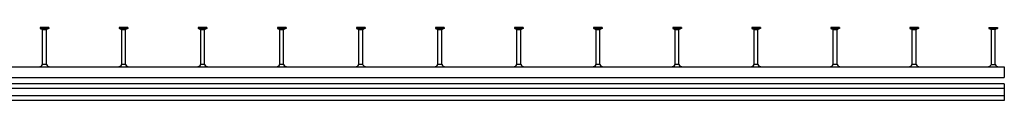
# Model space of a CAD drawing. Header units: inches. Extents: x 9 to 6151, y 3 to 3165.
# Tile 7 of 7: x 3038 to 6151, y 3 to 234. Entities that reach past the tile are written whole.
import ezdxf

# ---------------------------------------------------------------- set-up
doc = ezdxf.new("R2010")
doc.units = ezdxf.units.IN
doc.header["$MEASUREMENT"] = 0
doc.layers.add('HALFEN', color=2, linetype='Continuous')

msp = doc.modelspace()

# ---------------------------------------------------------------- linework, layer by layer
at = {"layer": 'HALFEN'}
for p, q in [((3130.1, 234.2), (3102.7, 234.2)), ((3102.7, 234.2), (3102.7, 231.5)), ((3130.1, 231.5), (3102.7, 231.5)), ((3103.1, 231.5), (3110, 227.9)), ((3110.4, 117), (3110.4, 227.2)), ((3111, 227.7), (3121.7, 227.7)), ((3111.3, 234.2), (3111.3, 231.5)), ((3121.5, 234.2), (3121.5, 231.5)), ((3122.4, 117), (3122.4, 227.2)), ((3129.6, 231.5), (3122.8, 227.9)), ((3130.1, 234.2), (3130.1, 231.5)), ((3380.1, 234.2), (3352.7, 234.2)), ((3352.7, 234.2), (3352.7, 231.5)), ((3380.1, 231.5), (3352.7, 231.5)), ((3353.1, 231.5), (3360, 227.9)), ((3360.4, 117), (3360.4, 227.2)), ((3361, 227.7), (3371.7, 227.7)), ((3361.3, 234.2), (3361.3, 231.5)), ((3371.5, 234.2), (3371.5, 231.5)), ((3372.4, 117), (3372.4, 227.2)), ((3379.6, 231.5), (3372.8, 227.9)), ((3380.1, 234.2), (3380.1, 231.5)), ((3630.1, 234.2), (3602.7, 234.2)), ((3602.7, 234.2), (3602.7, 231.5)), ((3630.1, 231.5), (3602.7, 231.5)), ((3603.1, 231.5), (3610, 227.9)), ((3610.4, 117), (3610.4, 227.2)), ((3611, 227.7), (3621.7, 227.7)), ((3611.3, 234.2), (3611.3, 231.5)), ((3621.5, 234.2), (3621.5, 231.5)), ((3622.4, 117), (3622.4, 227.2)), ((3629.6, 231.5), (3622.8, 227.9)), ((3630.1, 234.2), (3630.1, 231.5)), ((3880.1, 234.2), (3852.7, 234.2)), ((3852.7, 234.2), (3852.7, 231.5)), ((3880.1, 231.5), (3852.7, 231.5)), ((3853.1, 231.5), (3860, 227.9)), ((3860.4, 117), (3860.4, 227.2)), ((3861, 227.7), (3871.7, 227.7)), ((3861.3, 234.2), (3861.3, 231.5)), ((3871.5, 234.2), (3871.5, 231.5)), ((3872.4, 117), (3872.4, 227.2)), ((3879.6, 231.5), (3872.8, 227.9)), ((3880.1, 234.2), (3880.1, 231.5)), ((4130.1, 234.2), (4102.7, 234.2)), ((4102.7, 234.2), (4102.7, 231.5)), ((4130.1, 231.5), (4102.7, 231.5)), ((4103.1, 231.5), (4110, 227.9)), ((4110.4, 117), (4110.4, 227.2)), ((4111, 227.7), (4121.7, 227.7)), ((4111.3, 234.2), (4111.3, 231.5)), ((4121.5, 234.2), (4121.5, 231.5)), ((4122.4, 117), (4122.4, 227.2)), ((4129.6, 231.5), (4122.8, 227.9)), ((4130.1, 234.2), (4130.1, 231.5)), ((4380.1, 234.2), (4352.7, 234.2)), ((4352.7, 234.2), (4352.7, 231.5)), ((4380.1, 231.5), (4352.7, 231.5)), ((4353.1, 231.5), (4360, 227.9)), ((4360.4, 117), (4360.4, 227.2)), ((4361, 227.7), (4371.7, 227.7)), ((4361.3, 234.2), (4361.3, 231.5)), ((4371.5, 234.2), (4371.5, 231.5)), ((4372.4, 117), (4372.4, 227.2)), ((4379.6, 231.5), (4372.8, 227.9)), ((4380.1, 234.2), (4380.1, 231.5)), ((4630.1, 234.2), (4602.7, 234.2)), ((4602.7, 234.2), (4602.7, 231.5)), ((4630.1, 231.5), (4602.7, 231.5)), ((4603.1, 231.5), (4610, 227.9)), ((4610.4, 117), (4610.4, 227.2)), ((4611, 227.7), (4621.7, 227.7)), ((4611.3, 234.2), (4611.3, 231.5)), ((4621.5, 234.2), (4621.5, 231.5)), ((4622.4, 117), (4622.4, 227.2)), ((4629.6, 231.5), (4622.8, 227.9)), ((4630.1, 234.2), (4630.1, 231.5)), ((4880.1, 234.2), (4852.7, 234.2)), ((4852.7, 234.2), (4852.7, 231.5)), ((4880.1, 231.5), (4852.7, 231.5)), ((4853.1, 231.5), (4860, 227.9)), ((4860.4, 117), (4860.4, 227.2)), ((4861, 227.7), (4871.7, 227.7)), ((4861.3, 234.2), (4861.3, 231.5)), ((4871.5, 234.2), (4871.5, 231.5)), ((4872.4, 117), (4872.4, 227.2)), ((4879.6, 231.5), (4872.8, 227.9)), ((4880.1, 234.2), (4880.1, 231.5)), ((5130.1, 234.2), (5102.7, 234.2)), ((5102.7, 234.2), (5102.7, 231.5)), ((5130.1, 231.5), (5102.7, 231.5)), ((5103.1, 231.5), (5110, 227.9)), ((5110.4, 117), (5110.4, 227.2)), ((5111, 227.7), (5121.7, 227.7)), ((5111.3, 234.2), (5111.3, 231.5)), ((5121.5, 234.2), (5121.5, 231.5)), ((5122.4, 117), (5122.4, 227.2)), ((5129.6, 231.5), (5122.8, 227.9)), ((5130.1, 234.2), (5130.1, 231.5)), ((5380.1, 234.2), (5352.7, 234.2)), ((5352.7, 234.2), (5352.7, 231.5)), ((5380.1, 231.5), (5352.7, 231.5)), ((5353.1, 231.5), (5360, 227.9)), ((5360.4, 117), (5360.4, 227.2)), ((5361, 227.7), (5371.7, 227.7)), ((5361.3, 234.2), (5361.3, 231.5)), ((5371.5, 234.2), (5371.5, 231.5)), ((5372.4, 117), (5372.4, 227.2)), ((5379.6, 231.5), (5372.8, 227.9)), ((5380.1, 234.2), (5380.1, 231.5)), ((5630.1, 234.2), (5602.7, 234.2)), ((5602.7, 234.2), (5602.7, 231.5)), ((5630.1, 231.5), (5602.7, 231.5)), ((5603.1, 231.5), (5610, 227.9)), ((5610.4, 117), (5610.4, 227.2)), ((5611, 227.7), (5621.7, 227.7)), ((5611.3, 234.2), (5611.3, 231.5)), ((5621.5, 234.2), (5621.5, 231.5)), ((5622.4, 117), (5622.4, 227.2)), ((5629.6, 231.5), (5622.8, 227.9)), ((5630.1, 234.2), (5630.1, 231.5)), ((5880.1, 234.2), (5852.7, 234.2)), ((5852.7, 234.2), (5852.7, 231.5)), ((5880.1, 231.5), (5852.7, 231.5)), ((5853.1, 231.5), (5860, 227.9)), ((5860.4, 117), (5860.4, 227.2)), ((5861, 227.7), (5871.7, 227.7)), ((5861.3, 234.2), (5861.3, 231.5)), ((5871.5, 234.2), (5871.5, 231.5)), ((5872.4, 117), (5872.4, 227.2)), ((5879.6, 231.5), (5872.8, 227.9)), ((5880.1, 234.2), (5880.1, 231.5)), ((6102.7, 234.2), (6130.1, 234.2)), ((6102.7, 234.2), (6102.7, 231.5)), ((6102.7, 231.5), (6130.1, 231.5)), ((6103.1, 231.5), (6110, 227.9)), ((6110.4, 117), (6110.4, 227.2)), ((6121.7, 227.7), (6111.1, 227.7)), ((6111.3, 234.2), (6111.3, 231.5)), ((6121.5, 234.2), (6121.5, 231.5)), ((6122.4, 117), (6122.4, 227.2)), ((6129.6, 231.5), (6122.8, 227.9)), ((6130.1, 234.2), (6130.1, 231.5)), ((81.4, 110), (6151.4, 110)), ((3122.4, 117), (3110.4, 117)), ((3372.4, 117), (3360.4, 117)), ((3622.4, 117), (3610.4, 117)), ((3872.4, 117), (3860.4, 117)), ((4122.4, 117), (4110.4, 117)), ((4372.4, 117), (4360.4, 117)), ((4622.4, 117), (4610.4, 117)), ((4872.4, 117), (4860.4, 117)), ((5122.4, 117), (5110.4, 117)), ((5372.4, 117), (5360.4, 117)), ((5622.4, 117), (5610.4, 117)), ((5872.4, 117), (5860.4, 117)), ((6110.4, 117), (6122.4, 117)), ((6151.4, 110), (6151.4, 76.5)), ((81.4, 76.5), (6151.4, 76.5)), ((6151.4, 56), (81.4, 56)), ((6151.4, 41), (81.4, 41)), ((6151.4, 56), (6151.4, 3.5)), ((6151.4, 18.5), (81.4, 18.5)), ((6151.4, 3.5), (81.4, 3.5))]:
    msp.add_line(p, q, dxfattribs=at)
for centre, radius, start, end in [((3109.6, 227.2), 0.8, 0, 62.3005), ((3123.2, 227.2), 0.8, 117.6995, 180), ((3359.6, 227.2), 0.8, 0, 62.3005), ((3373.2, 227.2), 0.8, 117.6995, 180), ((3609.6, 227.2), 0.8, 0, 62.3005), ((3623.2, 227.2), 0.8, 117.6995, 180), ((3859.6, 227.2), 0.8, 0, 62.3005), ((3873.2, 227.2), 0.8, 117.6995, 180), ((4109.6, 227.2), 0.8, 0, 62.3005), ((4123.2, 227.2), 0.8, 117.6995, 180), ((4359.6, 227.2), 0.8, 0, 62.3005), ((4373.2, 227.2), 0.8, 117.6995, 180), ((4609.6, 227.2), 0.8, 0, 62.3005), ((4623.2, 227.2), 0.8, 117.6995, 180), ((4859.6, 227.2), 0.8, 0, 62.3005), ((4873.2, 227.2), 0.8, 117.6995, 180), ((5109.6, 227.2), 0.8, 0, 62.3005), ((5123.2, 227.2), 0.8, 117.6995, 180), ((5359.6, 227.2), 0.8, 0, 62.3005), ((5373.2, 227.2), 0.8, 117.6995, 180), ((5609.6, 227.2), 0.8, 0, 62.3005), ((5623.2, 227.2), 0.8, 117.6995, 180), ((5859.6, 227.2), 0.8, 0, 62.3005), ((5873.2, 227.2), 0.8, 117.6995, 180), ((6109.6, 227.2), 0.8, 0, 62.3005), ((6123.2, 227.2), 0.8, 117.6995, 180), ((3096.9, 126.1), 16.3, 278.3975, 325.9993), ((3135.9, 126.1), 16.3, 214.0007, 261.6025), ((3346.9, 126.1), 16.3, 278.3975, 325.9993), ((3385.9, 126.1), 16.3, 214.0007, 261.6025), ((3596.9, 126.1), 16.3, 278.3975, 325.9993), ((3635.9, 126.1), 16.3, 214.0007, 261.6025), ((3846.9, 126.1), 16.3, 278.3975, 325.9993), ((3885.9, 126.1), 16.3, 214.0007, 261.6025), ((4096.9, 126.1), 16.3, 278.3975, 325.9993), ((4135.9, 126.1), 16.3, 214.0007, 261.6025), ((4346.9, 126.1), 16.3, 278.3975, 325.9993), ((4385.9, 126.1), 16.3, 214.0007, 261.6025), ((4596.9, 126.1), 16.3, 278.3975, 325.9993), ((4635.9, 126.1), 16.3, 214.0007, 261.6025), ((4846.9, 126.1), 16.3, 278.3975, 325.9993), ((4885.9, 126.1), 16.3, 214.0007, 261.6025), ((5096.9, 126.1), 16.3, 278.3975, 325.9993), ((5135.9, 126.1), 16.3, 214.0007, 261.6025), ((5346.9, 126.1), 16.3, 278.3975, 325.9993), ((5385.9, 126.1), 16.3, 214.0007, 261.6025), ((5596.9, 126.1), 16.3, 278.3975, 325.9993), ((5635.9, 126.1), 16.3, 214.0007, 261.6025), ((5846.9, 126.1), 16.3, 278.3975, 325.9993), ((5885.9, 126.1), 16.3, 214.0007, 261.6025), ((6096.9, 126.1), 16.3, 278.3975, 325.9993), ((6135.9, 126.1), 16.3, 214.0007, 261.6025)]:
    msp.add_arc(centre, radius, start, end, dxfattribs=at)

doc.saveas('drawing.dxf')
